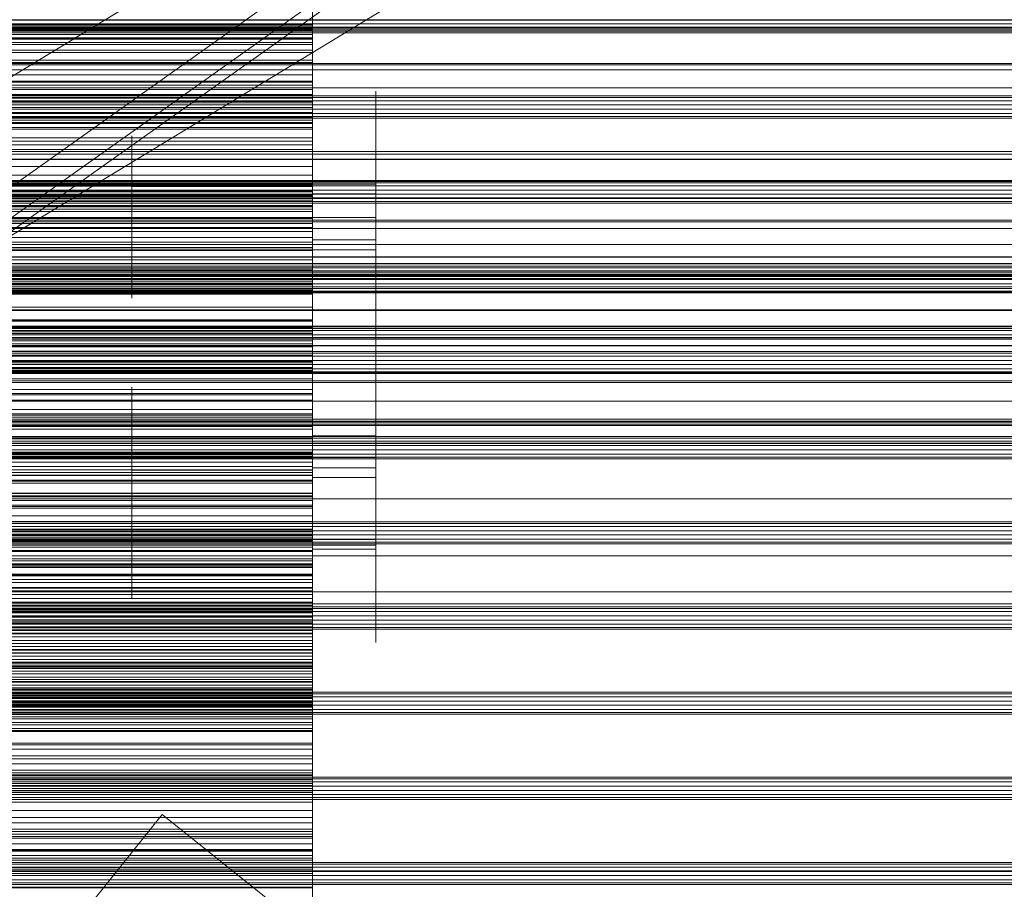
# Model space of a CAD drawing. Header units: millimetres. Extents: x -2233 to 65662, y -50530 to 6847.
# Tile 176 of 256: x 685 to 903, y -34496 to -34304. Entities that reach past the tile are written whole.
import ezdxf

# ---------------------------------------------------------------- set-up
doc = ezdxf.new("R2010")
doc.units = ezdxf.units.MM
for name, color, linetype, lineweight in [('COTAS_O', 1, 'Continuous', 0), ('frontal_briquetadora', 7, 'Continuous', 0), ('frontal_C03', 7, 'Continuous', 0), ('frontal_secador', 7, 'Continuous', 0), ('frontal_tolva', 7, 'Continuous', 0)]:
    doc.layers.add(name, color=color, linetype=linetype, lineweight=lineweight)
doc.dimstyles.new('R19_100', dxfattribs={"dimtxt": 250, "dimasz": 150, "dimexe": 150, "dimexo": 80, "dimgap": 100, "dimtad": 1, "dimtih": 1, "dimtoh": 1, "dimdsep": 46, "dimcen": 0.09, "dimadec": 0, "dimazin": 0, "dimtfac": 1, "dimtdec": 4, "dimtofl": 0, "dimtmove": 0, "dimatfit": 3, "dimfxl": 1, "dimtolj": 1, "dimtzin": 0, "dimarcsym": 0})

# ---------------------------------------------------------------- blocks, each defined once
blk = doc.blocks.new('DIM_R32_39')
at = {"layer": 'COTAS_O'}
for p, q in [((-1725, -33700), (-1575, -33655)), ((1725, -33700), (1575, -33655)), ((-1725, -34400), (-1725, -33700)), ((-1725, -33700), (1725, -33700)), ((-1725, -33700), (-1575, -33745)), ((1725, -33700), (1575, -33745)), ((1725, -34400), (1725, -33700))]:
    blk.add_line(p, q, dxfattribs=at)
blk.add_text('3450 O', height=250, dxfattribs=at).set_placement((0, -33600))
blk = doc.blocks.new('DIM_R32_43')
at = {"layer": 'COTAS_O'}
for p, q in [((-650, -34200), (-500, -34155)), ((650, -34200), (500, -34155)), ((-650, -34900), (-650, -34200)), ((-650, -34200), (650, -34200)), ((-650, -34200), (-500, -34245)), ((650, -34200), (500, -34245)), ((650, -34900), (650, -34200))]:
    blk.add_line(p, q, dxfattribs=at)
blk.add_text('1300 O', height=250, dxfattribs=at).set_placement((0, -34100))

msp = doc.modelspace()

# ---------------------------------------------------------------- linework, layer by layer
at = {"layer": 'frontal_briquetadora'}
for p, q in [((750, -34307.847), (750, -34289.306)), ((750, -34308.015), (750, -34289.38)), ((750, -34294.021), (750, -34312.312)), ((750, -34294.119), (750, -34312.503)), ((750, -34296.66), (750, -34303.865)), ((750, -34298.521), (750, -34312.729)), ((750, -34298.691), (750, -34316.687)), ((750, -34298.812), (750, -34316.9)), ((750, -34298.895), (750, -34306.096)), ((750, -34303.899), (750, -34299.795)), ((750, -34305.169), (750, -34301.069)), ((750, -34308.829), (750, -34301.633)), ((550, -34303.865), (750, -34303.865)), ((550, -34303.899), (750, -34303.899)), ((750, -34304.867), (550, -34304.867)), ((550, -34305.169), (750, -34305.169)), ((750, -34303.48), (750, -34304.867)), ((750, -34303.754), (750, -34305.832)), ((750, -34303.865), (750, -34311.057)), ((750, -34307.991), (750, -34303.899)), ((750, -34304.867), (750, -34306.059)), ((750, -34309.256), (750, -34305.169)), ((750, -34305.832), (550, -34305.832)), ((750, -34306.059), (550, -34306.059)), ((550, -34306.096), (750, -34306.096)), ((750, -34307.037), (550, -34307.037)), ((750, -34305.832), (750, -34308.091)), ((750, -34306.059), (750, -34307.037)), ((750, -34306.096), (750, -34313.283)), ((750, -34307.037), (750, -34307.771)), ((750, -34307.771), (550, -34307.771)), ((550, -34307.991), (750, -34307.991)), ((750, -34308.091), (550, -34308.091)), ((550, -34308.829), (750, -34308.829)), ((550, -34309.256), (750, -34309.256)), ((750, -34307.771), (750, -34317.573)), ((750, -34325.125), (750, -34307.847)), ((750, -34322.166), (750, -34307.991)), ((750, -34325.382), (750, -34308.015)), ((750, -34308.091), (750, -34310.522)), ((750, -34316.01), (750, -34308.829)), ((750, -34313.327), (750, -34309.256)), ((750, -34310.522), (550, -34310.522)), ((550, -34311.057), (750, -34311.057)), ((750, -34310.522), (750, -34320.336)), ((750, -34311.057), (750, -34318.233)), ((550, -34312.729), (750, -34312.729)), ((550, -34313.283), (750, -34313.283)), ((550, -34313.327), (750, -34313.327)), ((750, -34312.312), (750, -34329.168)), ((750, -34312.503), (750, -34329.446)), ((750, -34312.729), (750, -34326.728)), ((750, -34313.283), (750, -34320.453)), ((750, -34317.381), (750, -34313.327)), ((550, -34316.01), (750, -34316.01)), ((750, -34329.883), (750, -34316.01)), ((550, -34317.381), (750, -34317.381)), ((750, -34317.573), (550, -34317.573)), ((550, -34318.233), (750, -34318.233)), ((750, -34316.687), (750, -34333.081)), ((750, -34316.9), (750, -34333.379)), ((750, -34331.49), (750, -34317.381)), ((750, -34317.573), (750, -34319.223)), ((750, -34318.233), (750, -34325.389)), ((750, -34319.223), (550, -34319.223)), ((750, -34320.336), (550, -34320.336)), ((550, -34320.453), (750, -34320.453)), ((750, -34319.223), (750, -34321.115)), ((750, -34323.398), (750, -34319.588)), ((750, -34319.588), (750, -34320.069)), ((750, -34320.069), (750, -34324.745)), ((750, -34320.336), (750, -34321.843)), ((750, -34320.453), (750, -34327.603)), ((764, -34323.398), (764, -34319.588)), ((764, -34319.588), (764, -34320.069)), ((764, -34320.069), (764, -34324.745)), ((750, -34321.115), (550, -34321.115)), ((750, -34321.843), (550, -34321.843)), ((550, -34322.166), (750, -34322.166)), ((750, -34321.115), (750, -34323.219)), ((750, -34321.843), (750, -34323.176)), ((750, -34336.269), (750, -34322.166)), ((750, -34323.176), (550, -34323.176)), ((750, -34323.219), (550, -34323.219)), ((750, -34324.327), (550, -34324.327)), ((750, -34323.176), (750, -34324.327)), ((750, -34323.219), (750, -34325.517)), ((750, -34330.745), (750, -34323.398)), ((750, -34324.327), (750, -34325.282)), ((750, -34324.745), (750, -34332.69)), ((764, -34330.745), (764, -34323.398)), ((764, -34324.745), (764, -34332.69)), ((750, -34325.282), (550, -34325.282)), ((550, -34325.389), (750, -34325.389)), ((750, -34325.517), (550, -34325.517)), ((750, -34326.024), (550, -34326.024)), ((750, -34326.524), (550, -34326.524)), ((550, -34326.728), (750, -34326.728)), ((750, -34340.477), (750, -34325.125)), ((750, -34325.282), (750, -34326.024)), ((750, -34340.813), (750, -34325.382)), ((750, -34325.389), (750, -34332.522)), ((750, -34325.517), (750, -34327.995)), ((750, -34326.024), (750, -34326.524)), ((750, -34330.3), (750, -34326.052)), ((750, -34326.524), (750, -34336.266)), ((750, -34326.728), (750, -34339.979)), ((764, -34330.3), (764, -34326.052)), ((550, -34327.603), (750, -34327.603)), ((750, -34327.995), (550, -34327.995)), ((750, -34327.603), (750, -34334.728)), ((750, -34327.995), (750, -34330.645)), ((750, -34331.108), (750, -34328.943)), ((750, -34328.943), (750, -34329.216)), ((750, -34329.168), (750, -34343.943)), ((750, -34329.216), (750, -34331.872)), ((550, -34329.883), (750, -34329.883)), ((750, -34330.645), (550, -34330.645)), ((710, -34331.513), (710, -34329.435)), ((710, -34329.435), (710, -34329.697)), ((710, -34329.697), (710, -34332.247)), ((750, -34331.513), (750, -34329.435)), ((750, -34329.435), (750, -34329.697)), ((750, -34329.446), (750, -34344.296)), ((750, -34329.697), (750, -34332.247)), ((750, -34342.887), (750, -34329.883)), ((750, -34337.955), (750, -34330.3)), ((750, -34330.645), (750, -34340.399)), ((750, -34340.172), (750, -34330.745)), ((750, -34335.281), (750, -34331.108)), ((764, -34337.955), (764, -34330.3)), ((764, -34340.172), (764, -34330.745)), ((550, -34331.49), (750, -34331.49)), ((550, -34332.522), (750, -34332.522)), ((710, -34335.52), (710, -34331.513)), ((710, -34332.247), (710, -34336.581)), ((750, -34345.662), (750, -34331.49)), ((750, -34335.52), (750, -34331.513)), ((750, -34331.872), (750, -34336.387)), ((750, -34335.722), (750, -34331.911)), ((750, -34331.911), (750, -34332.392)), ((750, -34332.247), (750, -34336.581)), ((750, -34332.392), (750, -34337.068)), ((750, -34332.522), (750, -34346.226)), ((750, -34332.69), (750, -34342.331)), ((750, -34333.081), (750, -34347.243)), ((750, -34333.379), (750, -34347.613)), ((764, -34335.722), (764, -34331.911)), ((764, -34331.911), (764, -34332.392)), ((764, -34332.392), (764, -34337.068)), ((764, -34332.69), (764, -34342.331)), ((550, -34334.728), (750, -34334.728)), ((710, -34340.662), (710, -34335.52)), ((750, -34334.728), (750, -34341.827)), ((750, -34340.638), (750, -34335.281)), ((750, -34337.727), (750, -34335.313)), ((750, -34340.662), (750, -34335.52)), ((750, -34343.068), (750, -34335.722)), ((764, -34343.068), (764, -34335.722)), ((750, -34336.266), (550, -34336.266)), ((710, -34338.118), (710, -34335.801)), ((710, -34336.581), (710, -34341.84)), ((750, -34338.118), (750, -34335.801)), ((750, -34336.266), (750, -34338.137)), ((750, -34349.756), (750, -34336.269)), ((750, -34336.387), (750, -34341.864)), ((750, -34336.581), (750, -34341.84)), ((750, -34337.068), (750, -34345.013)), ((750, -34342.076), (750, -34337.727)), ((750, -34347.5), (750, -34337.955)), ((764, -34337.068), (764, -34345.013)), ((764, -34347.5), (764, -34337.955)), ((750, -34338.137), (550, -34338.137)), ((550, -34339.979), (750, -34339.979)), ((710, -34342.293), (710, -34338.118)), ((750, -34342.293), (750, -34338.118)), ((750, -34338.137), (750, -34340.247)), ((750, -34339.979), (750, -34351.973)), ((520, -34340.638), (750, -34340.638)), ((520, -34341.864), (750, -34341.864)), ((750, -34340.247), (550, -34340.247)), ((750, -34340.399), (550, -34340.399)), ((750, -34341.664), (550, -34341.664)), ((550, -34341.827), (750, -34341.827)), ((750, -34340.662), (710, -34340.662)), ((710, -34345.921), (710, -34340.662)), ((710, -34343.836), (710, -34341.758)), ((710, -34341.758), (710, -34342.02)), ((750, -34341.84), (710, -34341.84)), ((710, -34341.84), (710, -34346.982)), ((710, -34342.02), (710, -34344.571)), ((710, -34347.5), (710, -34342.293)), ((764, -34340.172), (750, -34340.172)), ((750, -34349.812), (750, -34340.172)), ((750, -34340.247), (750, -34342.568)), ((750, -34340.399), (750, -34341.664)), ((750, -34353.313), (750, -34340.477)), ((750, -34346.115), (750, -34340.638)), ((750, -34345.921), (750, -34340.662)), ((750, -34353.714), (750, -34340.813)), ((750, -34343.431), (750, -34341.266)), ((750, -34341.266), (750, -34341.539)), ((750, -34341.539), (750, -34344.196)), ((750, -34341.664), (750, -34342.757)), ((750, -34343.836), (750, -34341.758)), ((750, -34341.758), (750, -34342.02)), ((750, -34341.827), (750, -34348.895)), ((750, -34341.84), (750, -34346.982)), ((750, -34341.864), (750, -34347.221)), ((750, -34342.02), (750, -34344.571)), ((750, -34347.5), (750, -34342.076)), ((750, -34347.5), (750, -34342.293)), ((764, -34349.812), (764, -34340.172)), ((750, -34342.568), (550, -34342.568)), ((750, -34342.757), (550, -34342.757)), ((550, -34342.887), (750, -34342.887)), ((750, -34343.667), (550, -34343.667)), ((750, -34344.384), (550, -34344.384)), ((710, -34347.843), (710, -34343.836)), ((764, -34342.331), (750, -34342.331)), ((750, -34342.331), (750, -34351.758)), ((750, -34342.568), (750, -34345.081)), ((750, -34342.757), (750, -34343.667)), ((750, -34354.521), (750, -34342.887)), ((750, -34352.495), (750, -34343.068)), ((750, -34347.605), (750, -34343.431)), ((750, -34343.667), (750, -34344.384)), ((750, -34347.843), (750, -34343.836)), ((750, -34343.943), (750, -34356.068)), ((750, -34344.196), (750, -34348.71)), ((750, -34344.296), (750, -34356.484)), ((750, -34344.384), (750, -34344.888)), ((764, -34342.331), (764, -34351.758)), ((764, -34352.495), (764, -34343.068)), ((750, -34344.888), (550, -34344.888)), ((750, -34345.081), (550, -34345.081)), ((750, -34345.152), (550, -34345.152)), ((550, -34345.662), (750, -34345.662)), ((550, -34346.226), (750, -34346.226)), ((710, -34344.571), (710, -34348.904)), ((710, -34350.255), (710, -34345.921)), ((750, -34344.571), (750, -34348.904)), ((750, -34344.888), (750, -34345.152)), ((750, -34345.013), (750, -34354.654)), ((750, -34345.081), (750, -34347.772)), ((750, -34345.152), (750, -34354.812)), ((750, -34359.353), (750, -34345.662)), ((750, -34350.255), (750, -34345.921)), ((750, -34350.63), (750, -34346.115)), ((750, -34346.226), (750, -34358.933)), ((764, -34345.013), (764, -34354.654)), ((520, -34347.5), (750, -34347.5)), ((750, -34347.772), (550, -34347.772)), ((710, -34346.982), (710, -34350.989)), ((750, -34347.5), (710, -34347.5)), ((710, -34347.5), (710, -34352.707)), ((710, -34352.985), (710, -34347.843)), ((750, -34346.982), (750, -34350.989)), ((750, -34347.221), (750, -34351.395)), ((750, -34347.243), (750, -34358.629)), ((750, -34347.5), (750, -34352.924)), ((764, -34347.5), (750, -34347.5)), ((750, -34347.5), (750, -34352.707)), ((750, -34347.5), (750, -34357.045)), ((750, -34352.961), (750, -34347.605)), ((750, -34347.613), (750, -34359.057)), ((750, -34347.772), (750, -34350.633)), ((750, -34352.985), (750, -34347.843)), ((750, -34348.71), (750, -34354.188)), ((764, -34347.5), (764, -34357.045)), ((550, -34348.895), (750, -34348.895)), ((550, -34349.756), (750, -34349.756)), ((750, -34350.633), (550, -34350.633)), ((710, -34348.904), (710, -34354.163)), ((710, -34352.805), (710, -34350.255)), ((710, -34350.989), (710, -34353.067)), ((750, -34348.895), (750, -34362.398)), ((750, -34348.904), (750, -34354.163)), ((750, -34362.109), (750, -34349.756)), ((750, -34357.758), (750, -34349.812)), ((750, -34352.805), (750, -34350.255)), ((750, -34353.287), (750, -34350.63)), ((750, -34350.633), (750, -34360.305)), ((750, -34350.989), (750, -34353.067)), ((764, -34357.758), (764, -34349.812)), ((520, -34352.961), (750, -34352.961)), ((550, -34351.973), (750, -34351.973)), ((710, -34352.707), (710, -34356.882)), ((710, -34353.067), (710, -34352.805)), ((750, -34352.985), (710, -34352.985)), ((710, -34358.244), (710, -34352.985)), ((750, -34351.395), (750, -34353.559)), ((750, -34351.758), (750, -34359.104)), ((750, -34351.973), (750, -34362.248)), ((764, -34352.495), (750, -34352.495)), ((750, -34362.136), (750, -34352.495)), ((750, -34352.707), (750, -34356.882)), ((750, -34353.067), (750, -34352.805)), ((750, -34352.924), (750, -34357.273)), ((750, -34358.439), (750, -34352.961)), ((750, -34358.244), (750, -34352.985)), ((764, -34351.758), (764, -34359.104)), ((764, -34362.136), (764, -34352.495)), ((520, -34354.188), (750, -34354.188)), ((550, -34354.521), (750, -34354.521)), ((750, -34354.812), (550, -34354.812)), ((750, -34354.163), (710, -34354.163)), ((710, -34354.163), (710, -34359.305)), ((750, -34353.559), (750, -34353.287)), ((750, -34363.139), (750, -34353.313)), ((750, -34363.591), (750, -34353.714)), ((750, -34354.163), (750, -34359.305)), ((750, -34354.188), (750, -34359.544)), ((750, -34364.34), (750, -34354.521)), ((764, -34354.654), (750, -34354.654)), ((750, -34354.654), (750, -34364.081)), ((750, -34354.812), (750, -34356.898)), ((764, -34354.654), (764, -34364.081)), ((750, -34356.898), (550, -34356.898)), ((710, -34356.882), (710, -34359.199)), ((750, -34356.068), (750, -34365.078)), ((750, -34356.484), (750, -34365.54)), ((750, -34356.882), (750, -34359.199)), ((750, -34356.898), (750, -34359.222)), ((750, -34357.045), (750, -34364.7)), ((750, -34357.273), (750, -34359.687)), ((764, -34357.045), (764, -34364.7)), ((550, -34358.933), (750, -34358.933)), ((750, -34359.222), (550, -34359.222)), ((550, -34359.353), (750, -34359.353)), ((710, -34362.578), (710, -34358.244)), ((710, -34359.305), (710, -34363.312)), ((750, -34362.433), (750, -34357.758)), ((750, -34362.578), (750, -34358.244)), ((750, -34362.953), (750, -34358.439)), ((750, -34358.629), (750, -34366.801)), ((750, -34358.933), (750, -34370.153)), ((750, -34359.057), (750, -34367.271)), ((750, -34359.104), (750, -34362.914)), ((750, -34359.222), (750, -34361.754)), ((750, -34359.305), (750, -34363.312)), ((750, -34372.036), (750, -34359.353)), ((750, -34359.544), (750, -34363.718)), ((764, -34362.433), (764, -34357.758)), ((764, -34359.104), (764, -34362.914)), ((750, -34360.305), (550, -34360.305)), ((750, -34361.325), (550, -34361.325)), ((750, -34361.754), (550, -34361.754)), ((750, -34360.305), (750, -34361.325)), ((750, -34361.325), (750, -34362.174)), ((750, -34361.754), (750, -34364.475)), ((550, -34362.109), (750, -34362.109)), ((750, -34362.174), (550, -34362.174)), ((550, -34362.248), (750, -34362.248)), ((550, -34362.398), (750, -34362.398)), ((750, -34362.843), (550, -34362.843)), ((750, -34363.318), (550, -34363.318)), ((750, -34363.583), (550, -34363.583)), ((750, -34363.611), (550, -34363.611)), ((710, -34365.128), (710, -34362.578)), ((710, -34363.312), (710, -34365.39)), ((750, -34372.854), (750, -34362.109)), ((750, -34370.081), (750, -34362.136)), ((750, -34362.174), (750, -34362.843)), ((750, -34362.248), (750, -34370.411)), ((750, -34362.398), (750, -34374.777)), ((750, -34362.914), (750, -34362.433)), ((750, -34365.128), (750, -34362.578)), ((750, -34362.843), (750, -34363.318)), ((750, -34365.61), (750, -34362.953)), ((750, -34369.578), (750, -34363.139)), ((750, -34363.312), (750, -34365.39)), ((750, -34363.318), (750, -34363.583)), ((750, -34363.583), (750, -34363.611)), ((750, -34370.063), (750, -34363.591)), ((750, -34363.611), (750, -34373.165)), ((750, -34363.718), (750, -34365.883)), ((750, -34364.081), (750, -34371.427)), ((764, -34370.081), (764, -34362.136)), ((764, -34362.914), (764, -34362.433)), ((764, -34364.081), (764, -34371.427)), ((550, -34364.34), (750, -34364.34)), ((750, -34364.475), (550, -34364.475)), ((710, -34365.39), (710, -34365.128)), ((750, -34371.965), (750, -34364.34)), ((750, -34364.475), (750, -34367.374)), ((750, -34364.7), (750, -34368.948)), ((750, -34365.078), (750, -34370.627)), ((750, -34365.39), (750, -34365.128)), ((750, -34365.54), (750, -34371.117)), ((750, -34365.883), (750, -34365.61)), ((764, -34364.7), (764, -34368.948)), ((750, -34367.374), (550, -34367.374)), ((750, -34366.801), (750, -34371.445)), ((750, -34367.271), (750, -34371.939)), ((750, -34367.374), (750, -34370.439)), ((550, -34370.153), (750, -34370.153)), ((550, -34370.411), (750, -34370.411)), ((750, -34370.439), (550, -34370.439)), ((750, -34372.383), (750, -34369.578)), ((750, -34372.882), (750, -34370.063)), ((750, -34374.757), (750, -34370.081)), ((750, -34370.153), (750, -34379.456)), ((750, -34370.411), (750, -34376.147)), ((750, -34370.439), (750, -34380.005)), ((750, -34370.627), (750, -34372.5)), ((764, -34374.757), (764, -34370.081)), ((550, -34371.965), (750, -34371.965)), ((550, -34372.036), (750, -34372.036)), ((750, -34371.117), (750, -34373)), ((750, -34371.427), (750, -34375.237)), ((750, -34371.445), (750, -34372.383)), ((750, -34371.939), (750, -34372.882)), ((750, -34377.104), (750, -34371.965)), ((750, -34383.225), (750, -34372.036)), ((764, -34371.427), (764, -34375.237)), ((550, -34372.854), (750, -34372.854)), ((750, -34373.165), (550, -34373.165)), ((550, -34374.777), (750, -34374.777)), ((750, -34381.578), (750, -34372.854)), ((750, -34373.165), (750, -34375.462)), ((750, -34375.237), (750, -34374.757)), ((750, -34374.777), (750, -34385.556)), ((764, -34375.237), (764, -34374.757)), ((750, -34375.462), (550, -34375.462)), ((550, -34376.147), (750, -34376.147)), ((550, -34377.104), (750, -34377.104)), ((750, -34379.012), (750, -34375.202)), ((750, -34375.202), (750, -34375.683)), ((750, -34375.462), (750, -34377.994)), ((750, -34375.683), (750, -34380.358)), ((750, -34376.147), (750, -34379.236)), ((750, -34379.559), (750, -34377.104)), ((764, -34379.012), (764, -34375.202)), ((764, -34375.202), (764, -34375.683)), ((764, -34375.683), (764, -34380.358)), ((750, -34377.994), (550, -34377.994)), ((550, -34379.236), (750, -34379.236)), ((750, -34377.994), (750, -34380.73)), ((750, -34386.358), (750, -34379.012)), ((750, -34383.373), (750, -34379.125)), ((750, -34379.236), (750, -34379.559)), ((764, -34386.358), (764, -34379.012)), ((764, -34383.373), (764, -34379.125)), ((550, -34379.456), (750, -34379.456)), ((550, -34379.559), (750, -34379.559)), ((750, -34380.005), (550, -34380.005)), ((750, -34380.73), (550, -34380.73)), ((750, -34380.778), (550, -34380.778)), ((750, -34381.382), (550, -34381.382)), ((750, -34379.456), (750, -34386.483)), ((750, -34380.005), (750, -34380.778)), ((750, -34380.358), (750, -34388.304)), ((750, -34380.73), (750, -34383.655)), ((750, -34380.778), (750, -34381.382)), ((750, -34381.382), (750, -34381.806)), ((764, -34380.358), (764, -34388.304)), ((550, -34381.578), (750, -34381.578)), ((750, -34381.806), (550, -34381.806)), ((750, -34381.857), (550, -34381.857)), ((750, -34382.04), (550, -34382.04)), ((750, -34382.066), (550, -34382.066)), ((550, -34383.225), (750, -34383.225)), ((750, -34383.655), (550, -34383.655)), ((750, -34387.945), (750, -34381.578)), ((750, -34381.806), (750, -34382.04)), ((750, -34382.066), (750, -34381.857)), ((750, -34381.857), (750, -34391.282)), ((750, -34382.04), (750, -34382.066)), ((750, -34386.127), (750, -34382.317)), ((750, -34382.317), (750, -34382.797)), ((750, -34382.797), (750, -34387.473)), ((750, -34392.488), (750, -34383.225)), ((750, -34391.028), (750, -34383.373)), ((750, -34383.655), (750, -34386.753)), ((764, -34386.127), (764, -34382.317)), ((764, -34382.317), (764, -34382.797)), ((764, -34382.797), (764, -34387.473)), ((764, -34391.028), (764, -34383.373)), ((550, -34385.556), (750, -34385.556)), ((710, -34387.127), (710, -34385.049)), ((710, -34385.049), (710, -34385.311)), ((710, -34385.311), (710, -34387.861)), ((750, -34386.721), (750, -34384.557)), ((750, -34384.557), (750, -34384.83)), ((750, -34384.83), (750, -34387.486)), ((750, -34387.127), (750, -34385.049)), ((750, -34385.049), (750, -34385.311)), ((750, -34385.311), (750, -34387.861)), ((750, -34385.556), (750, -34394.32)), ((550, -34386.483), (750, -34386.483)), ((750, -34386.753), (550, -34386.753)), ((550, -34387.945), (750, -34387.945)), ((710, -34391.134), (710, -34387.127)), ((710, -34387.861), (710, -34392.195)), ((750, -34393.473), (750, -34386.127)), ((750, -34395.786), (750, -34386.358)), ((750, -34386.483), (750, -34390.966)), ((750, -34390.895), (750, -34386.721)), ((750, -34386.753), (750, -34390.016)), ((750, -34391.134), (750, -34387.127)), ((750, -34387.473), (750, -34395.418)), ((750, -34387.486), (750, -34392.001)), ((750, -34387.861), (750, -34392.195)), ((750, -34391.711), (750, -34387.945)), ((764, -34393.473), (764, -34386.127)), ((764, -34395.786), (764, -34386.358)), ((764, -34387.473), (764, -34395.418)), ((750, -34390.016), (550, -34390.016)), ((710, -34391.192), (710, -34388.875)), ((750, -34388.304), (750, -34397.945)), ((750, -34390.801), (750, -34388.387)), ((750, -34391.192), (750, -34388.875)), ((750, -34390.016), (750, -34399.452)), ((764, -34388.304), (764, -34397.945)), ((550, -34390.966), (750, -34390.966)), ((750, -34391.282), (550, -34391.282)), ((550, -34391.711), (750, -34391.711)), ((710, -34396.276), (710, -34391.134)), ((710, -34395.367), (710, -34391.192)), ((710, -34394.242), (710, -34392.164)), ((710, -34392.164), (710, -34392.426)), ((710, -34392.195), (710, -34397.454)), ((750, -34395.15), (750, -34390.801)), ((750, -34396.252), (750, -34390.895)), ((750, -34390.966), (750, -34392.731)), ((750, -34400.574), (750, -34391.028)), ((750, -34396.276), (750, -34391.134)), ((750, -34395.367), (750, -34391.192)), ((750, -34391.282), (750, -34393.784)), ((750, -34393.836), (750, -34391.671)), ((750, -34391.671), (750, -34391.944)), ((750, -34392.731), (750, -34391.711)), ((750, -34391.944), (750, -34394.601)), ((750, -34392.001), (750, -34397.478)), ((750, -34394.242), (750, -34392.164)), ((750, -34392.164), (750, -34392.426)), ((750, -34392.195), (750, -34397.454)), ((764, -34400.574), (764, -34391.028)), ((550, -34392.488), (750, -34392.488)), ((550, -34392.731), (750, -34392.731)), ((750, -34393.784), (550, -34393.784)), ((550, -34394.32), (750, -34394.32)), ((710, -34392.426), (710, -34394.976)), ((710, -34398.249), (710, -34394.242)), ((750, -34392.426), (750, -34394.976)), ((750, -34399.471), (750, -34392.488)), ((750, -34402.9), (750, -34393.473)), ((750, -34393.784), (750, -34396.517)), ((750, -34398.01), (750, -34393.836)), ((750, -34398.249), (750, -34394.242)), ((750, -34394.32), (750, -34400.733)), ((764, -34402.9), (764, -34393.473)), ((520, -34396.252), (750, -34396.252)), ((750, -34396.517), (550, -34396.517)), ((710, -34394.976), (710, -34399.31)), ((710, -34400.574), (710, -34395.367)), ((750, -34396.276), (710, -34396.276)), ((710, -34401.535), (710, -34396.276)), ((750, -34394.601), (750, -34399.115)), ((750, -34394.976), (750, -34399.31)), ((750, -34400.574), (750, -34395.15)), ((750, -34400.574), (750, -34395.367)), ((750, -34395.418), (750, -34405.059)), ((764, -34395.786), (750, -34395.786)), ((750, -34405.426), (750, -34395.786)), ((750, -34401.729), (750, -34396.252)), ((750, -34401.535), (750, -34396.276)), ((750, -34396.517), (750, -34399.453)), ((764, -34395.418), (764, -34405.059)), ((764, -34405.426), (764, -34395.786)), ((520, -34397.478), (750, -34397.478)), ((750, -34397.454), (710, -34397.454)), ((710, -34397.454), (710, -34402.596)), ((710, -34403.391), (710, -34398.249)), ((750, -34397.454), (750, -34402.596)), ((750, -34397.478), (750, -34402.835)), ((764, -34397.945), (750, -34397.945)), ((750, -34397.945), (750, -34407.372)), ((750, -34403.366), (750, -34398.01)), ((750, -34401.973), (750, -34398.163)), ((750, -34398.163), (750, -34398.643)), ((750, -34403.391), (750, -34398.249)), ((750, -34402.8), (750, -34398.552)), ((750, -34398.643), (750, -34403.319)), ((764, -34397.945), (764, -34407.372)), ((764, -34401.973), (764, -34398.163)), ((764, -34398.163), (764, -34398.643)), ((764, -34402.8), (764, -34398.552)), ((764, -34398.643), (764, -34403.319)), ((520, -34400.574), (750, -34400.574)), ((750, -34399.452), (550, -34399.452)), ((550, -34399.471), (750, -34399.471)), ((550, -34399.621), (750, -34399.621)), ((750, -34399.845), (550, -34399.845)), ((750, -34399.977), (550, -34399.977)), ((750, -34400.29), (550, -34400.29)), ((750, -34400.333), (550, -34400.333)), ((550, -34400.409), (750, -34400.409)), ((750, -34400.504), (550, -34400.504)), ((750, -34400.512), (550, -34400.512)), ((550, -34400.733), (750, -34400.733)), ((710, -34399.31), (710, -34404.569)), ((750, -34400.574), (710, -34400.574)), ((710, -34400.574), (710, -34405.78)), ((750, -34399.115), (750, -34404.593)), ((750, -34399.31), (750, -34404.569)), ((750, -34399.452), (750, -34399.977)), ((750, -34399.453), (750, -34402.572)), ((750, -34403.905), (750, -34399.471)), ((750, -34399.621), (750, -34400.409)), ((750, -34401.617), (750, -34399.621)), ((750, -34400.29), (750, -34399.845)), ((750, -34399.845), (750, -34409.118)), ((750, -34399.977), (750, -34400.333)), ((750, -34400.504), (750, -34400.29)), ((750, -34400.333), (750, -34400.512)), ((750, -34400.409), (750, -34403.95)), ((750, -34400.574), (750, -34405.997)), ((764, -34400.574), (750, -34400.574)), ((750, -34400.574), (750, -34405.78)), ((750, -34400.574), (750, -34410.119)), ((750, -34400.733), (750, -34404.548)), ((764, -34400.574), (764, -34410.119)), ((550, -34401.617), (750, -34401.617)), ((750, -34402.572), (550, -34402.572)), ((710, -34405.869), (710, -34401.535)), ((710, -34402.596), (710, -34406.603)), ((750, -34405.869), (750, -34401.535)), ((750, -34406.32), (750, -34401.617)), ((750, -34406.244), (750, -34401.729)), ((750, -34409.319), (750, -34401.973)), ((750, -34402.572), (750, -34405.863)), ((750, -34402.596), (750, -34406.603)), ((750, -34410.455), (750, -34402.8)), ((750, -34402.835), (750, -34407.009)), ((764, -34402.9), (750, -34402.9)), ((750, -34412.541), (750, -34402.9)), ((764, -34409.319), (764, -34401.973)), ((764, -34410.455), (764, -34402.8)), ((764, -34412.541), (764, -34402.9)), ((520, -34403.366), (750, -34403.366)), ((520, -34404.593), (750, -34404.593)), ((550, -34403.905), (750, -34403.905)), ((550, -34403.95), (750, -34403.95)), ((550, -34404.548), (750, -34404.548)), ((750, -34403.391), (710, -34403.391)), ((710, -34408.65), (710, -34403.391)), ((750, -34404.569), (710, -34404.569)), ((710, -34404.569), (710, -34409.711)), ((750, -34403.319), (750, -34411.264)), ((750, -34408.844), (750, -34403.366)), ((750, -34408.65), (750, -34403.391)), ((750, -34405.619), (750, -34403.905)), ((750, -34403.95), (750, -34410.109)), ((750, -34404.548), (750, -34405.619)), ((750, -34404.569), (750, -34409.711)), ((750, -34404.593), (750, -34409.949)), ((764, -34405.059), (750, -34405.059)), ((750, -34405.059), (750, -34414.486)), ((750, -34413.372), (750, -34405.426)), ((764, -34403.319), (764, -34411.264)), ((764, -34405.059), (764, -34414.486)), ((764, -34413.372), (764, -34405.426)), ((550, -34405.619), (750, -34405.619)), ((750, -34405.863), (550, -34405.863)), ((550, -34406.32), (750, -34406.32)), ((710, -34405.78), (710, -34409.956)), ((710, -34408.419), (710, -34405.869)), ((710, -34406.603), (710, -34408.681)), ((750, -34405.78), (750, -34409.956)), ((750, -34405.863), (750, -34409.315)), ((750, -34408.419), (750, -34405.869)), ((750, -34405.997), (750, -34410.347)), ((750, -34408.9), (750, -34406.244)), ((750, -34413.548), (750, -34406.32)), ((750, -34406.603), (750, -34408.681)), ((750, -34407.009), (750, -34409.173)), ((750, -34407.372), (750, -34414.718)), ((750, -34409.682), (750, -34407.517)), ((750, -34407.517), (750, -34407.79)), ((764, -34407.372), (764, -34414.718)), ((550, -34408.499), (750, -34408.499)), ((550, -34408.59), (750, -34408.59)), ((750, -34409.118), (550, -34409.118)), ((750, -34409.315), (550, -34409.315)), ((710, -34410.088), (710, -34408.009)), ((710, -34408.009), (710, -34408.271)), ((710, -34408.271), (710, -34410.822)), ((710, -34410.618), (710, -34408.301)), ((710, -34408.681), (710, -34408.419)), ((710, -34412.983), (710, -34408.65)), ((710, -34409.711), (710, -34413.718)), ((750, -34407.79), (750, -34410.447)), ((750, -34410.227), (750, -34407.813)), ((750, -34410.088), (750, -34408.009)), ((750, -34408.009), (750, -34408.271)), ((750, -34408.271), (750, -34410.822)), ((750, -34410.618), (750, -34408.301)), ((750, -34408.681), (750, -34408.419)), ((750, -34408.499), (750, -34411.183)), ((750, -34408.59), (750, -34408.499)), ((750, -34411.452), (750, -34408.59)), ((750, -34412.983), (750, -34408.65)), ((750, -34413.359), (750, -34408.844)), ((750, -34409.173), (750, -34408.9)), ((750, -34409.118), (750, -34411.82)), ((750, -34409.315), (750, -34418.6)), ((750, -34418.746), (750, -34409.319)), ((750, -34413.856), (750, -34409.682)), ((750, -34409.711), (750, -34413.718)), ((764, -34418.746), (764, -34409.319)), ((550, -34410.109), (750, -34410.109)), ((550, -34411.183), (750, -34411.183)), ((550, -34411.452), (750, -34411.452)), ((750, -34411.82), (550, -34411.82)), ((710, -34409.956), (710, -34412.273)), ((710, -34414.095), (710, -34410.088)), ((710, -34414.793), (710, -34410.618)), ((710, -34410.822), (710, -34415.156)), ((750, -34409.949), (750, -34414.123)), ((750, -34409.956), (750, -34412.273)), ((750, -34414.095), (750, -34410.088)), ((750, -34410.109), (750, -34418.648)), ((750, -34410.119), (750, -34417.774)), ((750, -34414.576), (750, -34410.227)), ((750, -34410.347), (750, -34412.76)), ((750, -34410.447), (750, -34414.961)), ((750, -34420), (750, -34410.455)), ((750, -34414.793), (750, -34410.618)), ((750, -34410.822), (750, -34415.156)), ((750, -34411.183), (750, -34416.538)), ((750, -34411.264), (750, -34420.905)), ((750, -34416.974), (750, -34411.452)), ((750, -34411.82), (750, -34414.748)), ((764, -34410.119), (764, -34417.774)), ((764, -34420), (764, -34410.455)), ((764, -34411.264), (764, -34420.905)), ((550, -34413.548), (750, -34413.548)), ((710, -34415.534), (710, -34412.983)), ((710, -34413.718), (710, -34415.796)), ((710, -34419.237), (710, -34414.095)), ((750, -34420.486), (750, -34412.541)), ((750, -34415.534), (750, -34412.983)), ((750, -34416.015), (750, -34413.359)), ((750, -34418.047), (750, -34413.372)), ((750, -34423.026), (750, -34413.548)), ((750, -34413.718), (750, -34415.796)), ((750, -34419.212), (750, -34413.856)), ((750, -34419.237), (750, -34414.095)), ((750, -34414.123), (750, -34416.288)), ((764, -34420.486), (764, -34412.541)), ((764, -34418.047), (764, -34413.372)), ((750, -34414.748), (550, -34414.748)), ((710, -34420), (710, -34414.793)), ((710, -34415.156), (710, -34420.414)), ((710, -34415.796), (710, -34415.534)), ((750, -34414.486), (750, -34421.832)), ((750, -34420), (750, -34414.576)), ((750, -34414.718), (750, -34418.528)), ((750, -34414.748), (750, -34417.875)), ((750, -34420), (750, -34414.793)), ((750, -34414.961), (750, -34420.439)), ((750, -34415.156), (750, -34420.414)), ((750, -34415.796), (750, -34415.534)), ((750, -34416.288), (750, -34416.015)), ((764, -34414.486), (764, -34421.832)), ((764, -34414.718), (764, -34418.528)), ((550, -34416.449), (750, -34416.449)), ((550, -34416.538), (750, -34416.538)), ((550, -34416.974), (750, -34416.974)), ((550, -34417.056), (750, -34417.056)), ((750, -34417.532), (550, -34417.532)), ((750, -34417.875), (550, -34417.875)), ((750, -34418.213), (550, -34418.213)), ((750, -34416.449), (750, -34417.056)), ((750, -34418.624), (750, -34416.449)), ((750, -34416.538), (750, -34424.359)), ((750, -34424.945), (750, -34416.974)), ((750, -34417.056), (750, -34420.421)), ((750, -34418.213), (750, -34417.532)), ((750, -34417.532), (750, -34426.632)), ((750, -34417.774), (750, -34422.022)), ((750, -34417.875), (750, -34421.182)), ((750, -34418.528), (750, -34418.047)), ((750, -34418.665), (750, -34418.213)), ((764, -34417.774), (764, -34422.022)), ((764, -34418.528), (764, -34418.047)), ((520, -34419.212), (750, -34419.212)), ((520, -34420), (750, -34420)), ((520, -34420.439), (750, -34420.439)), ((750, -34418.6), (550, -34418.6)), ((550, -34418.624), (750, -34418.624)), ((550, -34418.648), (750, -34418.648)), ((750, -34418.665), (550, -34418.665)), ((750, -34418.874), (550, -34418.874)), ((750, -34418.916), (550, -34418.916)), ((750, -34418.982), (550, -34418.982)), ((550, -34420.421), (750, -34420.421)), ((750, -34419.237), (710, -34419.237)), ((710, -34424.495), (710, -34419.237)), ((750, -34420), (710, -34420)), ((710, -34420), (710, -34425.207)), ((750, -34420.414), (710, -34420.414)), ((710, -34420.414), (710, -34425.556)), ((750, -34418.6), (750, -34418.874)), ((750, -34423.497), (750, -34418.624)), ((750, -34418.648), (750, -34421.417)), ((750, -34418.916), (750, -34418.665)), ((764, -34418.746), (750, -34418.746)), ((750, -34428.387), (750, -34418.746)), ((750, -34418.874), (750, -34418.982)), ((750, -34418.982), (750, -34418.916)), ((750, -34424.69), (750, -34419.212)), ((750, -34424.495), (750, -34419.237)), ((750, -34420), (750, -34425.424)), ((764, -34420), (750, -34420)), ((750, -34420), (750, -34425.207)), ((750, -34420), (750, -34429.545)), ((750, -34420.414), (750, -34425.556)), ((750, -34420.421), (750, -34426.416)), ((750, -34420.439), (750, -34425.795)), ((750, -34425.162), (750, -34420.486)), ((764, -34428.387), (764, -34418.746)), ((764, -34420), (764, -34429.545)), ((764, -34425.162), (764, -34420.486)), ((750, -34421.182), (550, -34421.182)), ((550, -34421.417), (750, -34421.417)), ((764, -34420.905), (750, -34420.905)), ((750, -34420.905), (750, -34430.332)), ((750, -34421.182), (750, -34424.657)), ((750, -34421.417), (750, -34424.121)), ((750, -34421.832), (750, -34425.643)), ((764, -34420.905), (764, -34430.332)), ((764, -34421.832), (764, -34425.643)), ((550, -34423.026), (750, -34423.026)), ((550, -34423.497), (750, -34423.497)), ((550, -34424.121), (750, -34424.121)), ((550, -34424.359), (750, -34424.359)), ((750, -34424.657), (550, -34424.657)), ((550, -34424.945), (750, -34424.945)), ((710, -34428.829), (710, -34424.495)), ((750, -34434.387), (750, -34423.026)), ((750, -34430.882), (750, -34423.497)), ((750, -34424.121), (750, -34426.757)), ((750, -34424.359), (750, -34434.344)), ((750, -34428.829), (750, -34424.495)), ((750, -34424.657), (750, -34428.29)), ((750, -34429.204), (750, -34424.69)), ((750, -34427.56), (750, -34424.945)), ((550, -34426.416), (750, -34426.416)), ((750, -34426.632), (550, -34426.632)), ((550, -34426.757), (750, -34426.757)), ((710, -34425.207), (710, -34429.382)), ((710, -34425.556), (710, -34429.563)), ((750, -34425.643), (750, -34425.162)), ((750, -34425.207), (750, -34429.382)), ((750, -34425.424), (750, -34429.773)), ((750, -34425.556), (750, -34429.563)), ((750, -34425.795), (750, -34429.969)), ((750, -34426.416), (750, -34434.809)), ((750, -34426.632), (750, -34429.526)), ((750, -34426.757), (750, -34429.325)), ((764, -34425.643), (764, -34425.162)), ((550, -34427.56), (750, -34427.56)), ((750, -34428.29), (550, -34428.29)), ((550, -34429.325), (750, -34429.325)), ((710, -34431.379), (710, -34428.829)), ((710, -34429.382), (710, -34431.699)), ((750, -34430.107), (750, -34427.56)), ((750, -34428.29), (750, -34437.401)), ((750, -34436.332), (750, -34428.387)), ((750, -34431.379), (750, -34428.829)), ((750, -34431.861), (750, -34429.204)), ((750, -34429.325), (750, -34431.823)), ((750, -34429.382), (750, -34431.699)), ((764, -34436.332), (764, -34428.387)), ((750, -34429.526), (550, -34429.526)), ((550, -34430.107), (750, -34430.107)), ((550, -34430.882), (750, -34430.882)), ((710, -34429.563), (710, -34431.641)), ((710, -34431.641), (710, -34431.379)), ((750, -34429.526), (750, -34432.642)), ((750, -34429.545), (750, -34437.2)), ((750, -34429.563), (750, -34431.641)), ((750, -34429.773), (750, -34432.187)), ((750, -34429.969), (750, -34432.134)), ((750, -34432.583), (750, -34430.107)), ((750, -34430.332), (750, -34437.678)), ((750, -34433.336), (750, -34430.882)), ((750, -34431.641), (750, -34431.379)), ((764, -34429.545), (764, -34437.2)), ((764, -34430.332), (764, -34437.678)), ((550, -34431.823), (750, -34431.823)), ((550, -34432.583), (750, -34432.583)), ((750, -34432.642), (550, -34432.642)), ((550, -34433.336), (750, -34433.336)), ((750, -34431.823), (750, -34434.25)), ((750, -34432.134), (750, -34431.861)), ((750, -34434.988), (750, -34432.583)), ((750, -34432.642), (750, -34435.953)), ((750, -34435.719), (750, -34433.336)), ((550, -34434.25), (750, -34434.25)), ((550, -34434.344), (750, -34434.344)), ((550, -34434.387), (750, -34434.387)), ((550, -34434.809), (750, -34434.809)), ((750, -34434.876), (550, -34434.876)), ((550, -34434.988), (750, -34434.988)), ((550, -34435.719), (750, -34435.719)), ((750, -34435.79), (550, -34435.79)), ((750, -34435.953), (550, -34435.953)), ((750, -34434.25), (750, -34436.605)), ((750, -34434.344), (750, -34446.111)), ((750, -34447.196), (750, -34434.387)), ((750, -34434.809), (750, -34445.279)), ((750, -34435.79), (750, -34434.876)), ((750, -34434.876), (750, -34443.78)), ((750, -34437.321), (750, -34434.988)), ((750, -34438.029), (750, -34435.719)), ((750, -34436.481), (750, -34435.79)), ((750, -34435.953), (750, -34439.44)), ((750, -34436.481), (550, -34436.481)), ((550, -34436.605), (750, -34436.605)), ((750, -34436.973), (550, -34436.973)), ((750, -34437.284), (550, -34437.284)), ((550, -34437.321), (750, -34437.321)), ((750, -34437.401), (550, -34437.401)), ((750, -34437.424), (550, -34437.424)), ((550, -34438.029), (750, -34438.029)), ((750, -34441.008), (750, -34436.332)), ((750, -34436.973), (750, -34436.481)), ((750, -34436.605), (750, -34438.887)), ((750, -34437.284), (750, -34436.973)), ((750, -34437.2), (750, -34441.448)), ((750, -34437.424), (750, -34437.284)), ((750, -34439.58), (750, -34437.321)), ((750, -34437.401), (750, -34437.424)), ((750, -34437.678), (750, -34441.488)), ((750, -34440.265), (750, -34438.029)), ((764, -34441.008), (764, -34436.332)), ((764, -34437.2), (764, -34441.448)), ((764, -34437.678), (764, -34441.488)), ((550, -34438.887), (750, -34438.887)), ((750, -34439.44), (550, -34439.44)), ((550, -34439.58), (750, -34439.58)), ((550, -34440.265), (750, -34440.265)), ((750, -34438.887), (750, -34441.096)), ((750, -34439.44), (750, -34443.091)), ((750, -34441.765), (750, -34439.58)), ((750, -34442.427), (750, -34440.265)), ((550, -34441.096), (750, -34441.096)), ((550, -34441.765), (750, -34441.765)), ((550, -34442.427), (750, -34442.427)), ((750, -34441.488), (750, -34441.008)), ((750, -34441.096), (750, -34443.229)), ((750, -34443.875), (750, -34441.765)), ((750, -34444.514), (750, -34442.427)), ((764, -34441.488), (764, -34441.008)), ((750, -34443.091), (550, -34443.091)), ((550, -34443.229), (750, -34443.229)), ((750, -34443.78), (550, -34443.78)), ((550, -34443.875), (750, -34443.875)), ((550, -34444.514), (750, -34444.514)), ((750, -34443.091), (750, -34446.897)), ((750, -34443.229), (750, -34445.286)), ((750, -34443.78), (750, -34446.86)), ((750, -34445.909), (750, -34443.875)), ((750, -34446.523), (750, -34444.514)), ((550, -34445.279), (750, -34445.279)), ((550, -34445.286), (750, -34445.286)), ((550, -34445.909), (750, -34445.909)), ((550, -34446.111), (750, -34446.111)), ((550, -34446.523), (750, -34446.523)), ((750, -34445.279), (750, -34457.423)), ((750, -34445.286), (750, -34447.267)), ((750, -34447.865), (750, -34445.909)), ((750, -34446.111), (750, -34459.207)), ((750, -34448.456), (750, -34446.523)), ((750, -34446.86), (550, -34446.86)), ((750, -34446.897), (550, -34446.897)), ((550, -34447.196), (750, -34447.196)), ((550, -34447.267), (750, -34447.267)), ((550, -34447.865), (750, -34447.865)), ((550, -34448.456), (750, -34448.456)), ((750, -34446.86), (750, -34450.157)), ((750, -34446.897), (750, -34455.811)), ((750, -34460.96), (750, -34447.196)), ((750, -34447.267), (750, -34449.169)), ((750, -34449.743), (750, -34447.865)), ((750, -34450.31), (750, -34448.456)), ((550, -34449.169), (750, -34449.169)), ((550, -34449.743), (750, -34449.743)), ((750, -34450.157), (550, -34450.157)), ((550, -34450.31), (750, -34450.31)), ((550, -34450.993), (750, -34450.993)), ((750, -34449.169), (750, -34450.993)), ((750, -34451.543), (750, -34449.743)), ((750, -34450.157), (750, -34453.643)), ((750, -34452.084), (750, -34450.31)), ((750, -34450.993), (750, -34452.738)), ((550, -34451.543), (750, -34451.543)), ((750, -34451.835), (550, -34451.835)), ((550, -34452.084), (750, -34452.084)), ((550, -34452.738), (750, -34452.738)), ((750, -34452.98), (550, -34452.98)), ((550, -34453.263), (750, -34453.263)), ((750, -34453.263), (750, -34451.543)), ((750, -34452.98), (750, -34451.835)), ((750, -34451.835), (750, -34460.521)), ((750, -34453.779), (750, -34452.084)), ((750, -34452.738), (750, -34454.402)), ((750, -34453.907), (750, -34452.98)), ((750, -34454.902), (750, -34453.263)), ((750, -34453.643), (550, -34453.643)), ((550, -34453.779), (750, -34453.779)), ((750, -34453.907), (550, -34453.907)), ((550, -34454.402), (750, -34454.402)), ((750, -34454.64), (550, -34454.64)), ((550, -34454.902), (750, -34454.902)), ((750, -34455.196), (550, -34455.196)), ((550, -34455.393), (750, -34455.393)), ((750, -34453.643), (750, -34457.302)), ((750, -34455.393), (750, -34453.779)), ((750, -34454.64), (750, -34453.907)), ((750, -34454.402), (750, -34461.227)), ((750, -34455.196), (750, -34454.64)), ((750, -34456.46), (750, -34454.902)), ((750, -34455.583), (750, -34455.196)), ((750, -34456.926), (750, -34455.393)), ((750, -34455.583), (550, -34455.583)), ((750, -34455.811), (550, -34455.811)), ((550, -34456.46), (750, -34456.46)), ((550, -34456.926), (750, -34456.926)), ((750, -34457.302), (550, -34457.302)), ((550, -34457.423), (750, -34457.423)), ((750, -34455.811), (750, -34455.583)), ((750, -34457.936), (750, -34456.46)), ((750, -34458.377), (750, -34456.926)), ((750, -34457.302), (750, -34461.12)), ((750, -34457.423), (750, -34470.774)), ((550, -34457.936), (750, -34457.936)), ((550, -34458.377), (750, -34458.377)), ((550, -34459.207), (750, -34459.207)), ((550, -34459.744), (750, -34459.744)), ((750, -34464.14), (750, -34457.936)), ((750, -34459.744), (750, -34458.377)), ((750, -34459.207), (750, -34473.128)), ((750, -34461.029), (750, -34459.744)), ((750, -34460.521), (550, -34460.521)), ((550, -34460.96), (750, -34460.96)), ((550, -34461.029), (750, -34461.029)), ((750, -34461.12), (550, -34461.12)), ((550, -34461.227), (750, -34461.227)), ((750, -34460.521), (750, -34463.78)), ((750, -34475.151), (750, -34460.96)), ((750, -34466.598), (750, -34461.029)), ((750, -34461.12), (750, -34465.089)), ((750, -34461.227), (750, -34470.352)), ((750, -34463.78), (550, -34463.78)), ((550, -34464.14), (750, -34464.14)), ((750, -34463.78), (750, -34467.249)), ((750, -34472.72), (750, -34464.14)), ((750, -34465.089), (550, -34465.089)), ((750, -34465.089), (750, -34473.786)), ((550, -34466.598), (750, -34466.598)), ((750, -34467.249), (550, -34467.249)), ((750, -34468.368), (550, -34468.368)), ((750, -34474.612), (750, -34466.598)), ((750, -34467.249), (750, -34470.903)), ((750, -34469.742), (750, -34468.368)), ((750, -34468.368), (750, -34476.816)), ((750, -34469.742), (550, -34469.742)), ((550, -34470.352), (750, -34470.352)), ((550, -34470.774), (750, -34470.774)), ((750, -34470.902), (750, -34469.742)), ((750, -34470.352), (750, -34481.428)), ((750, -34470.774), (750, -34484.819)), ((750, -34470.902), (550, -34470.902)), ((750, -34471.874), (550, -34471.874)), ((750, -34472.673), (550, -34472.673)), ((550, -34472.72), (750, -34472.72)), ((750, -34471.874), (750, -34470.902)), ((750, -34470.903), (750, -34474.725)), ((750, -34472.673), (750, -34471.874)), ((750, -34473.307), (750, -34472.673)), ((750, -34483.346), (750, -34472.72)), ((550, -34473.128), (750, -34473.128)), ((750, -34473.307), (550, -34473.307)), ((750, -34473.786), (550, -34473.786)), ((550, -34474.612), (750, -34474.612)), ((750, -34474.725), (550, -34474.725)), ((550, -34475.151), (750, -34475.151)), ((750, -34473.128), (750, -34487.34)), ((750, -34473.786), (750, -34473.307)), ((750, -34484.762), (750, -34474.612)), ((750, -34474.725), (750, -34478.701)), ((750, -34489.222), (750, -34475.151)), ((750, -34476.816), (550, -34476.816)), ((750, -34476.816), (750, -34480.245)), ((750, -34478.701), (550, -34478.701)), ((750, -34478.701), (750, -34482.823)), ((750, -34480.245), (550, -34480.245)), ((550, -34481.428), (750, -34481.428)), ((750, -34480.245), (750, -34483.879)), ((750, -34481.428), (750, -34494.029)), ((750, -34482.823), (550, -34482.823)), ((550, -34483.346), (750, -34483.346)), ((750, -34482.823), (750, -34491.281)), ((750, -34495.609), (750, -34483.346)), ((750, -34483.879), (550, -34483.879)), ((750, -34484.435), (550, -34484.435)), ((550, -34484.762), (750, -34484.762)), ((550, -34484.819), (750, -34484.819)), ((750, -34486.034), (550, -34486.034)), ((750, -34483.879), (750, -34487.691)), ((750, -34486.034), (750, -34484.435)), ((750, -34484.435), (750, -34492.624)), ((750, -34496.657), (750, -34484.762)), ((750, -34484.819), (750, -34499.018)), ((750, -34487.426), (750, -34486.034)), ((550, -34487.34), (750, -34487.34)), ((750, -34487.426), (550, -34487.426)), ((750, -34487.691), (550, -34487.691)), ((750, -34487.34), (750, -34501.297)), ((750, -34488.634), (750, -34487.426)), ((750, -34487.691), (750, -34491.666)), ((750, -34488.634), (550, -34488.634)), ((550, -34489.222), (750, -34489.222)), ((750, -34489.674), (550, -34489.674)), ((750, -34489.674), (750, -34488.634)), ((750, -34502.634), (750, -34489.222)), ((750, -34490.554), (750, -34489.674)), ((750, -34490.554), (550, -34490.554)), ((750, -34491.281), (550, -34491.281)), ((750, -34491.666), (550, -34491.666)), ((750, -34491.281), (750, -34490.554)), ((750, -34491.666), (750, -34495.791)), ((750, -34492.624), (550, -34492.624)), ((550, -34494.029), (750, -34494.029)), ((750, -34492.624), (750, -34496.216)), ((750, -34494.029), (750, -34507.67)), ((550, -34495.609), (750, -34495.609)), ((750, -34495.791), (550, -34495.791)), ((750, -34509.038), (750, -34495.609)), ((750, -34495.791), (750, -34500.057))]:
    msp.add_line(p, q, dxfattribs=at)
at = {"layer": 'frontal_C03'}
for p, q in [((-1422.787, -35595.6), (1407.213, -33876.74)), ((-1407.213, -35621.241), (1422.787, -33902.381)), ((-1250, -34303.794), (1250, -34303.794)), ((1250, -34304.736), (-1250, -34304.736)), ((1250, -34305.668), (-1250, -34305.668)), ((1250, -34306.334), (-1250, -34306.334)), ((1250, -34306.72), (-1250, -34306.72)), ((1250, -34320.643), (-1250, -34320.643)), ((1250, -34321.03), (-1250, -34321.03)), ((1250, -34321.695), (-1250, -34321.695)), ((-1250, -34322.628), (1250, -34322.628)), ((1250, -34323.57), (-1250, -34323.57)), ((1250, -34324.502), (-1250, -34324.502)), ((1250, -34325.168), (-1250, -34325.168)), ((1250, -34325.554), (-1250, -34325.554)), ((1250, -34334.641), (-1250, -34334.641)), ((1250, -34334.727), (-1250, -34334.727)), ((1250, -34339.34), (-1250, -34339.34)), ((1250, -34339.477), (-1250, -34339.477)), ((1250, -34339.585), (-1250, -34339.585)), ((1250, -34339.863), (-1250, -34339.863)), ((1250, -34340.529), (-1250, -34340.529)), ((-1250, -34341.462), (1250, -34341.462)), ((1250, -34342.403), (-1250, -34342.403)), ((1250, -34343.336), (-1250, -34343.336)), ((1250, -34344.002), (-1250, -34344.002)), ((1250, -34344.388), (-1250, -34344.388)), ((1250, -34348.108), (-1250, -34348.108)), ((1250, -34348.474), (-1250, -34348.474)), ((1496, -34356.248), (-1496, -34356.248)), ((1496, -34356.275), (-1496, -34356.275)), ((1496, -34357.716), (-1496, -34357.716)), ((1496, -34357.792), (-1496, -34357.792)), ((1250, -34358.311), (-1250, -34358.311)), ((1250, -34358.697), (-1250, -34358.697)), ((1250, -34359.363), (-1250, -34359.363)), ((1250, -34359.61), (-1250, -34359.61)), ((1496, -34360.456), (-1496, -34360.456)), ((1496, -34360.57), (-1496, -34360.57)), ((-1250, -34360.042), (1250, -34360.042)), ((-1250, -34360.296), (1250, -34360.296)), ((1250, -34361.237), (-1250, -34361.237)), ((1496, -34364.05), (-1496, -34364.05)), ((1250, -34362.17), (-1250, -34362.17)), ((1250, -34362.835), (-1250, -34362.835)), ((1250, -34363.222), (-1250, -34363.222)), ((-1496, -34364.185), (1496, -34364.185)), ((1496, -34367.952), (-1496, -34367.952)), ((1496, -34368.087), (-1496, -34368.087)), ((1496, -34371.567), (-1496, -34371.567)), ((1496, -34371.682), (-1496, -34371.682)), ((1250, -34372.096), (-1250, -34372.096)), ((1250, -34372.527), (-1250, -34372.527)), ((1496, -34374.345), (-1496, -34374.345)), ((1496, -34374.421), (-1496, -34374.421)), ((1496, -34375.863), (-1496, -34375.863)), ((1496, -34375.89), (-1496, -34375.89)), ((1250, -34377.145), (-1250, -34377.145)), ((1250, -34377.531), (-1250, -34377.531)), ((1250, -34378.197), (-1250, -34378.197)), ((-1250, -34379.129), (1250, -34379.129)), ((1250, -34380.071), (-1250, -34380.071)), ((1250, -34381.004), (-1250, -34381.004)), ((1250, -34381.669), (-1250, -34381.669)), ((1250, -34382.056), (-1250, -34382.056)), ((1250, -34383.664), (-1250, -34383.664)), ((1250, -34384.03), (-1250, -34384.03)), ((1250, -34392.553), (-1250, -34392.553)), ((1250, -34392.797), (-1250, -34392.797)), ((1250, -34395.979), (-1250, -34395.979)), ((1250, -34396.365), (-1250, -34396.365)), ((1250, -34397.031), (-1250, -34397.031)), ((1250, -34397.41), (-1250, -34397.41)), ((1250, -34397.496), (-1250, -34397.496)), ((-1250, -34397.963), (1250, -34397.963)), ((1250, -34398.905), (-1250, -34398.905)), ((1250, -34399.837), (-1250, -34399.837)), ((1250, -34400.503), (-1250, -34400.503)), ((1250, -34400.889), (-1250, -34400.889)), ((1250, -34414.813), (-1250, -34414.813)), ((1250, -34415.199), (-1250, -34415.199)), ((1250, -34415.865), (-1250, -34415.865)), ((-1250, -34416.797), (1250, -34416.797)), ((1250, -34417.739), (-1250, -34417.739)), ((1250, -34418.671), (-1250, -34418.671)), ((1250, -34419.337), (-1250, -34419.337)), ((1250, -34419.723), (-1250, -34419.723)), ((1250, -34433.647), (-1250, -34433.647)), ((1250, -34434.033), (-1250, -34434.033)), ((1250, -34434.699), (-1250, -34434.699)), ((-1250, -34435.631), (1250, -34435.631)), ((1250, -34436.573), (-1250, -34436.573)), ((1250, -34437.505), (-1250, -34437.505)), ((1250, -34438.171), (-1250, -34438.171)), ((1250, -34438.557), (-1250, -34438.557)), ((1250, -34452.481), (-1250, -34452.481)), ((1250, -34452.867), (-1250, -34452.867)), ((1250, -34453.533), (-1250, -34453.533)), ((-1250, -34454.465), (1250, -34454.465)), ((1250, -34455.407), (-1250, -34455.407)), ((1250, -34456.339), (-1250, -34456.339)), ((1250, -34457.005), (-1250, -34457.005)), ((1250, -34457.391), (-1250, -34457.391)), ((1250, -34471.314), (-1250, -34471.314)), ((1250, -34471.701), (-1250, -34471.701)), ((1250, -34472.367), (-1250, -34472.367)), ((-1250, -34473.299), (1250, -34473.299)), ((1250, -34474.241), (-1250, -34474.241)), ((1250, -34475.173), (-1250, -34475.173)), ((1250, -34475.839), (-1250, -34475.839)), ((1250, -34476.225), (-1250, -34476.225)), ((1250, -34490.148), (-1250, -34490.148)), ((1250, -34490.535), (-1250, -34490.535)), ((1250, -34491.2), (-1250, -34491.2)), ((-1250, -34492.133), (1250, -34492.133)), ((1250, -34493.074), (-1250, -34493.074)), ((1250, -34494.007), (-1250, -34494.007)), ((1250, -34494.673), (-1250, -34494.673)), ((1250, -34495.059), (-1250, -34495.059))]:
    msp.add_line(p, q, dxfattribs=at)
at = {"layer": 'frontal_secador'}
for p, q in [((1250, -34303.856), (-1250, -34303.856)), ((1250, -34305.455), (-1250, -34305.455)), ((1250, -34306), (-1250, -34306)), ((1360, -34313.5), (-1360, -34313.5)), ((1250, -34313.75), (-1250, -34313.75)), ((1360, -34314.863), (-1360, -34314.863)), ((1360, -34318.859), (-1360, -34318.859)), ((1360, -34325.216), (-1360, -34325.216)), ((1360, -34333.5), (-1360, -34333.5)), ((1250, -34332.924), (-1250, -34332.924)), ((1360, -34343.147), (-1360, -34343.147)), ((-1360, -34353.5), (1360, -34353.5)), ((-1250, -34353.5), (1250, -34353.5)), ((1360, -34363.853), (-1360, -34363.853)), ((1360, -34373.5), (-1360, -34373.5)), ((1250, -34374.076), (-1250, -34374.076)), ((1360, -34381.784), (-1360, -34381.784)), ((1360, -34388.141), (-1360, -34388.141)), ((1360, -34392.137), (-1360, -34392.137)), ((1360, -34393.5), (-1360, -34393.5)), ((1250, -34393.25), (-1250, -34393.25)), ((1250, -34409.715), (-1250, -34409.715)), ((1250, -34422.349), (-1250, -34422.349)), ((1250, -34430.291), (-1250, -34430.291)), ((1250, -34433), (-1250, -34433))]:
    msp.add_line(p, q, dxfattribs=at)
at = {"layer": 'frontal_tolva'}
for p, q in [((1725, -33600), (600, -34400)), ((600, -34406.849), (1725, -33606.849)), ((604.636, -34406.52), (1729.636, -33606.52)), ((-1821.5, -34350), (1821.5, -34350)), ((-1821.5, -34361), (1821.5, -34361)), ((679.267, -34526.433), (716.733, -34479.567)), ((1763.733, -35316.567), (716.733, -34479.567)), ((-1821.5, -34492), (1821.5, -34492))]:
    msp.add_line(p, q, dxfattribs=at)

# ---------------------------------------------------------------- dimensions: what is measured, and where the dimension line sits
at = {"layer": 'COTAS_O'}
for p1, p2, picture, middle in [((-1725, -34400), (1725, -34400), 'DIM_R32_39', (0, -33700)), ((-650, -34900), (650, -34900), 'DIM_R32_43', (0, -34200))]:
    dim = msp.add_aligned_dim(p1=p1, p2=p2, distance=700, text='<> O', dimstyle='R19_100', dxfattribs=at)
    dim.commit()
    dim.dimension.update_dxf_attribs({"geometry": picture, "text_midpoint": middle})

doc.saveas('drawing.dxf')
